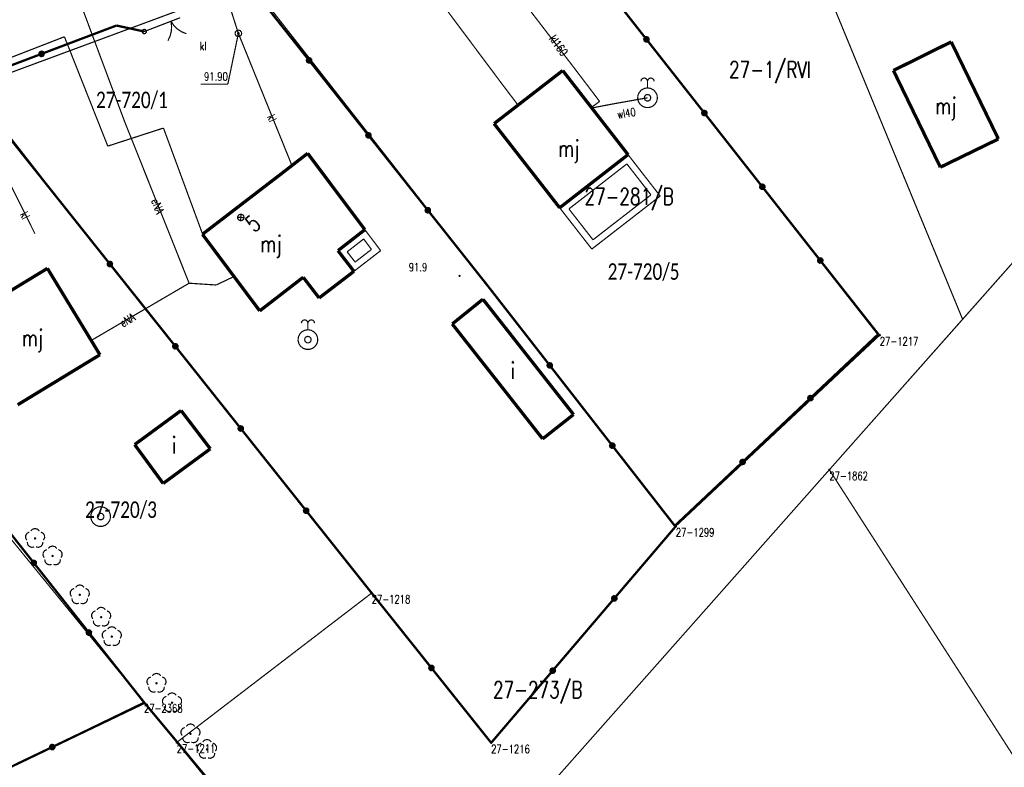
# Model space of a CAD drawing. Header units: metres. Extents: x 7542868 to 7543897, y 5828496 to 5830561.
# Tile 29 of 122: x 7543352 to 7543427, y 5829917 to 5829974. Entities that reach past the tile are written whole.
import ezdxf
from ezdxf.enums import TextEntityAlignment as Align

# ---------------------------------------------------------------- set-up
doc = ezdxf.new("R2010")
doc.units = ezdxf.units.M
doc.header["$MEASUREMENT"] = 0
for name, color, linetype in [('ADRESY_EADTD_T_0', 7, 'Continuous'), ('ADRESY_EAPADR_T_0', 7, 'Continuous'), ('BDOT500_KTOK_L_1', 7, 'Continuous'), ('BDOT500_KTOK_L_4', 7, 'Continuous'), ('BDOT500_OBOP_T_1', 7, 'Continuous'), ('BDOT500_RTPW_T_0', 7, 'Continuous'), ('BUDYNKI_EGBB_E_T_0', 7, 'Continuous'), ('BUDYNKI_EGBB_L_0', 7, 'Continuous'), ('BUDYNKI_EGBE_L_0', 7, 'Continuous'), ('BUDYNKI_EGBE_L_1', 7, 'Continuous'), ('GESUT_SUPE_E_T_3', 7, 'Continuous'), ('GESUT_SUPE_L_3', 7, 'Continuous'), ('GESUT_SUPK_E_T_1', 7, 'Continuous'), ('GESUT_SUPK_L_1', 7, 'Continuous'), ('GESUT_SUPP_L_6', 7, 'Continuous'), ('GESUT_SUPW_E_T_1', 7, 'Continuous'), ('GESUT_SUPW_L_1', 7, 'Continuous'), ('GESUT_SUTK_T_0', 7, 'Continuous'), ('GESUT_SUUK_E_T_3', 7, 'Continuous'), ('GESUT_SUUK_T_4', 7, 'Continuous'), ('GESUT_SUUW_T_1', 7, 'Continuous'), ('GESUT_SUUW_T_2', 7, 'Continuous'), ('GESUT_SUUW_T_3', 7, 'Continuous'), ('GLOWNA_BAZA_DZIALKI', 7, 'Continuous'), ('GLOWNA_BAZA_NUMERY_PUNKTOW', 7, 'Continuous'), ('GLOWNA_BAZA_PUNKTY', 7, 'Continuous'), ('SZUMIN_511-1_DROGA_POM_UZUPEL__', 7, 'Continuous')]:
    doc.layers.add(name, color=color, linetype=linetype)
doc.layers.add('Numery_dzialek', color=7, linetype='Continuous', lineweight=13)
doc.styles.add('Legend', font='calibri.ttf')
doc.styles.add('STYL_ARIAL', font='simplex', dxfattribs={"width": 0.75, "oblique": 0.1})

msp = doc.modelspace()

# ---------------------------------------------------------------- linework, layer by layer
at = {"layer": 'ADRESY_EAPADR_T_0', "color": 7, "const_width": 0.09}
for points in [[(7543368.6345, 5829959.1574), (7543368.7631, 5829959.2148), (7543368.9024, 5829959.1936), (7543369.0081, 5829959.1005), (7543369.0466, 5829958.965), (7543369.0058, 5829958.8302), (7543368.8986, 5829958.7388), (7543368.759, 5829958.7199), (7543368.6313, 5829958.7795), (7543368.5562, 5829958.8987), (7543368.5573, 5829959.0395), (7543368.6345, 5829959.1574)], [(7543368.7767, 5829958.7179), (7543368.8165, 5829959.2163)], [(7543369.0458, 5829958.9472), (7543368.5474, 5829958.987)]]:
    msp.add_lwpolyline(points, dxfattribs=at)
at = {"layer": 'BDOT500_KTOK_L_1', "color": 7, "const_width": 0.09}
for points in [[(7543364.1891, 5829974.1159), (7543362.7892, 5829973.577)], [(7543362.7892, 5829973.577), (7543361.4673, 5829973.0682)], [(7543363.4891, 5829973.8465), (7543363.5399, 5829973.4658), (7543363.517, 5829973.0825), (7543363.4213, 5829972.7106), (7543363.2562, 5829972.3638)], [(7543364.6561, 5829972.9027), (7543364.3011, 5829973.0492), (7543363.9807, 5829973.261), (7543363.7067, 5829973.53), (7543363.4891, 5829973.8465)], [(7543361.3328, 5829972.9642), (7543361.2974, 5829973.075), (7543361.3415, 5829973.1826), (7543361.4445, 5829973.2366), (7543361.5581, 5829973.2119), (7543361.6292, 5829973.1199), (7543361.6246, 5829973.0037), (7543361.5463, 5829972.9177), (7543361.4311, 5829972.9021), (7543361.3328, 5829972.9642)]]:
    msp.add_lwpolyline(points, dxfattribs=at)
at = {"layer": 'BDOT500_KTOK_L_4', "color": 7, "const_width": 0.175}
for points in [[(7543399.5867, 5829972.4767), (7543395.1883, 5829978.0683)], [(7543369.47, 5829976.56), (7543373.9775, 5829970.8775)], [(7543353.6679, 5829971.3736), (7543359.3538, 5829973.5235)], [(7543359.3538, 5829973.5235), (7543361.4673, 5829973.0682)], [(7543399.4522, 5829972.3727), (7543399.4168, 5829972.4835), (7543399.4609, 5829972.5911), (7543399.5639, 5829972.6451), (7543399.6775, 5829972.6204), (7543399.7486, 5829972.5283), (7543399.744, 5829972.4122), (7543399.6657, 5829972.3261), (7543399.5504, 5829972.3106), (7543399.4522, 5829972.3727)], [(7543403.985, 5829966.885), (7543399.5867, 5829972.4767)], [(7543347.982, 5829969.2237), (7543353.6679, 5829971.3736)], [(7543353.5334, 5829971.2696), (7543353.498, 5829971.3804), (7543353.5422, 5829971.488), (7543353.6451, 5829971.5421), (7543353.7587, 5829971.5173), (7543353.8298, 5829971.4253), (7543353.8252, 5829971.3091), (7543353.7469, 5829971.2231), (7543353.6317, 5829971.2075), (7543353.5334, 5829971.2696)], [(7543373.843, 5829970.7735), (7543373.8076, 5829970.8843), (7543373.8518, 5829970.9919), (7543373.9547, 5829971.046), (7543374.0683, 5829971.0212), (7543374.1395, 5829970.9292), (7543374.1348, 5829970.813), (7543374.0565, 5829970.727), (7543373.9413, 5829970.7114), (7543373.843, 5829970.7735)], [(7543373.9775, 5829970.8775), (7543378.485, 5829965.195)], [(7543403.8505, 5829966.781), (7543403.8151, 5829966.8918), (7543403.8593, 5829966.9994), (7543403.9622, 5829967.0535), (7543404.0758, 5829967.0287), (7543404.147, 5829966.9367), (7543404.1423, 5829966.8205), (7543404.064, 5829966.7345), (7543403.9488, 5829966.7189), (7543403.8505, 5829966.781)], [(7543408.3833, 5829961.2933), (7543403.985, 5829966.885)], [(7543350.9337, 5829965.4487), (7543353.8855, 5829961.6736)], [(7543378.3505, 5829965.091), (7543378.3151, 5829965.2018), (7543378.3593, 5829965.3094), (7543378.4622, 5829965.3635), (7543378.5758, 5829965.3387), (7543378.647, 5829965.2467), (7543378.6423, 5829965.1305), (7543378.564, 5829965.0445), (7543378.4488, 5829965.0289), (7543378.3505, 5829965.091)], [(7543378.485, 5829965.195), (7543382.9925, 5829959.5125)], [(7543353.8855, 5829961.6736), (7543358.8537, 5829955.4353)], [(7543408.2488, 5829961.1894), (7543408.2135, 5829961.3002), (7543408.2576, 5829961.4077), (7543408.3606, 5829961.4618), (7543408.4742, 5829961.437), (7543408.5453, 5829961.345), (7543408.5406, 5829961.2288), (7543408.4624, 5829961.1428), (7543408.3471, 5829961.1272), (7543408.2488, 5829961.1894)], [(7543412.7817, 5829955.7017), (7543408.3833, 5829961.2933)], [(7543382.858, 5829959.4085), (7543382.8226, 5829959.5193), (7543382.8668, 5829959.6269), (7543382.9697, 5829959.681), (7543383.0833, 5829959.6562), (7543383.1545, 5829959.5642), (7543383.1498, 5829959.448), (7543383.0715, 5829959.362), (7543382.9563, 5829959.3464), (7543382.858, 5829959.4085)], [(7543382.9925, 5829959.5125), (7543387.5, 5829953.83)], [(7543358.7192, 5829955.3314), (7543358.6838, 5829955.4421), (7543358.7279, 5829955.5497), (7543358.8309, 5829955.6038), (7543358.9445, 5829955.579), (7543359.0156, 5829955.487), (7543359.011, 5829955.3708), (7543358.9327, 5829955.2848), (7543358.8175, 5829955.2692), (7543358.7192, 5829955.3314)], [(7543358.8537, 5829955.4353), (7543363.8219, 5829949.197)], [(7543412.6472, 5829955.5977), (7543412.6118, 5829955.7085), (7543412.6559, 5829955.8161), (7543412.7589, 5829955.8701), (7543412.8725, 5829955.8454), (7543412.9436, 5829955.7533), (7543412.939, 5829955.6372), (7543412.8607, 5829955.5511), (7543412.7454, 5829955.5356), (7543412.6472, 5829955.5977)], [(7543417.18, 5829950.11), (7543412.7817, 5829955.7017)], [(7543387.5, 5829953.83), (7543392.2467, 5829947.7467)], [(7543412.0333, 5829945.2667), (7543417.18, 5829950.11)], [(7543363.6874, 5829949.093), (7543363.652, 5829949.2038), (7543363.6962, 5829949.3114), (7543363.7991, 5829949.3654), (7543363.9127, 5829949.3407), (7543363.9838, 5829949.2487), (7543363.9792, 5829949.1325), (7543363.9009, 5829949.0464), (7543363.7857, 5829949.0309), (7543363.6874, 5829949.093)], [(7543363.8219, 5829949.197), (7543368.7901, 5829942.9586)], [(7543392.1122, 5829947.6427), (7543392.0768, 5829947.7535), (7543392.1209, 5829947.8611), (7543392.2239, 5829947.9151), (7543392.3375, 5829947.8904), (7543392.4086, 5829947.7983), (7543392.404, 5829947.6822), (7543392.3257, 5829947.5961), (7543392.2104, 5829947.5806), (7543392.1122, 5829947.6427)], [(7543392.2467, 5829947.7467), (7543396.9933, 5829941.6633)], [(7543406.8867, 5829940.4233), (7543412.0333, 5829945.2667)], [(7543411.8988, 5829945.1627), (7543411.8635, 5829945.2735), (7543411.9076, 5829945.3811), (7543412.0106, 5829945.4351), (7543412.1242, 5829945.4104), (7543412.1953, 5829945.3183), (7543412.1906, 5829945.2022), (7543412.1124, 5829945.1161), (7543411.9971, 5829945.1006), (7543411.8988, 5829945.1627)], [(7543368.6556, 5829942.8547), (7543368.6202, 5829942.9655), (7543368.6644, 5829943.073), (7543368.7673, 5829943.1271), (7543368.8809, 5829943.1023), (7543368.9521, 5829943.0103), (7543368.9474, 5829942.8941), (7543368.8691, 5829942.8081), (7543368.7539, 5829942.7925), (7543368.6556, 5829942.8547)], [(7543368.7901, 5829942.9586), (7543373.7583, 5829936.7203)], [(7543396.8588, 5829941.5594), (7543396.8235, 5829941.6702), (7543396.8676, 5829941.7777), (7543396.9706, 5829941.8318), (7543397.0842, 5829941.807), (7543397.1553, 5829941.715), (7543397.1506, 5829941.5988), (7543397.0724, 5829941.5128), (7543396.9571, 5829941.4972), (7543396.8588, 5829941.5594)], [(7543396.9933, 5829941.6633), (7543401.74, 5829935.58)], [(7543401.74, 5829935.58), (7543406.8867, 5829940.4233)], [(7543406.7522, 5829940.3194), (7543406.7168, 5829940.4302), (7543406.7609, 5829940.5377), (7543406.8639, 5829940.5918), (7543406.9775, 5829940.567), (7543407.0486, 5829940.475), (7543407.044, 5829940.3588), (7543406.9657, 5829940.2728), (7543406.8504, 5829940.2572), (7543406.7522, 5829940.3194)], [(7543353.0817, 5829932.7637), (7543348.9018, 5829938.0454)], [(7543373.6238, 5829936.6163), (7543373.5884, 5829936.7271), (7543373.6326, 5829936.8347), (7543373.7355, 5829936.8888), (7543373.8491, 5829936.864), (7543373.9203, 5829936.772), (7543373.9156, 5829936.6558), (7543373.8373, 5829936.5698), (7543373.7221, 5829936.5542), (7543373.6238, 5829936.6163)], [(7543373.7583, 5829936.7203), (7543378.7265, 5829930.4819)], [(7543397.1467, 5829930.0733), (7543401.82, 5829935.55)], [(7543352.9472, 5829932.6597), (7543352.9118, 5829932.7705), (7543352.9559, 5829932.8781), (7543353.0589, 5829932.9321), (7543353.1725, 5829932.9074), (7543353.2436, 5829932.8154), (7543353.239, 5829932.6992), (7543353.1607, 5829932.6132), (7543353.0455, 5829932.5976), (7543352.9472, 5829932.6597)], [(7543357.2616, 5829927.482), (7543353.0817, 5829932.7637)], [(7543378.7265, 5829930.4819), (7543383.2633, 5829924.801)], [(7543392.4733, 5829924.5967), (7543397.1467, 5829930.0733)], [(7543397.0122, 5829929.9694), (7543396.9768, 5829930.0802), (7543397.0209, 5829930.1877), (7543397.1239, 5829930.2418), (7543397.2375, 5829930.217), (7543397.3086, 5829930.125), (7543397.304, 5829930.0088), (7543397.2257, 5829929.9228), (7543397.1104, 5829929.9072), (7543397.0122, 5829929.9694)], [(7543357.1271, 5829927.378), (7543357.0917, 5829927.4888), (7543357.1359, 5829927.5964), (7543357.2388, 5829927.6505), (7543357.3524, 5829927.6257), (7543357.4236, 5829927.5337), (7543357.4189, 5829927.4175), (7543357.3406, 5829927.3315), (7543357.2254, 5829927.3159), (7543357.1271, 5829927.378)], [(7543361.4415, 5829922.2003), (7543357.2616, 5829927.482)], [(7543383.1287, 5829924.697), (7543383.0934, 5829924.8078), (7543383.1375, 5829924.9154), (7543383.2405, 5829924.9694), (7543383.3541, 5829924.9447), (7543383.4252, 5829924.8527), (7543383.4205, 5829924.7365), (7543383.3423, 5829924.6505), (7543383.227, 5829924.6349), (7543383.1287, 5829924.697)], [(7543383.2633, 5829924.801), (7543387.8, 5829919.12)], [(7543392.3388, 5829924.4927), (7543392.3035, 5829924.6035), (7543392.3476, 5829924.7111), (7543392.4506, 5829924.7651), (7543392.5642, 5829924.7404), (7543392.6353, 5829924.6483), (7543392.6306, 5829924.5322), (7543392.5524, 5829924.4461), (7543392.4371, 5829924.4306), (7543392.3388, 5829924.4927)], [(7543387.8, 5829919.12), (7543392.4733, 5829924.5967)], [(7543354.48, 5829918.7975), (7543361.48, 5829922.15)], [(7543366.3029, 5829916.3666), (7543361.4415, 5829922.2003)], [(7543347.48, 5829915.445), (7543354.48, 5829918.7975)], [(7543354.3455, 5829918.6935), (7543354.3101, 5829918.8043), (7543354.3543, 5829918.9119), (7543354.4572, 5829918.966), (7543354.5708, 5829918.9412), (7543354.642, 5829918.8492), (7543354.6373, 5829918.733), (7543354.559, 5829918.647), (7543354.4438, 5829918.6314), (7543354.3455, 5829918.6935)]]:
    msp.add_lwpolyline(points, dxfattribs=at)
at = {"layer": 'BDOT500_OBOP_T_1', "color": 3, "const_width": 0.09}
for points in [[(7543352.852, 5829935.1859), (7543352.9892, 5829935.3226), (7543353.1763, 5829935.3727), (7543353.3634, 5829935.3226), (7543353.5006, 5829935.1859)], [(7543352.5403, 5829934.4882), (7543352.4527, 5829934.661), (7543352.463, 5829934.8544), (7543352.5684, 5829935.0168), (7543352.7407, 5829935.1051)], [(7543353.1763, 5829934.6676), (7543353.2081, 5829934.6544), (7543353.2213, 5829934.6226), (7543353.2081, 5829934.5908), (7543353.1763, 5829934.5776), (7543353.1445, 5829934.5908), (7543353.1313, 5829934.6226), (7543353.1445, 5829934.6544), (7543353.1763, 5829934.6676)], [(7543353.6118, 5829935.1051), (7543353.7842, 5829935.0168), (7543353.8896, 5829934.8544), (7543353.8999, 5829934.661), (7543353.8122, 5829934.4882)], [(7543353.1075, 5829933.9762), (7543352.9162, 5829933.9463), (7543352.7355, 5829934.0158), (7543352.6135, 5829934.1662), (7543352.5828, 5829934.3574)], [(7543353.7697, 5829934.3574), (7543353.7391, 5829934.1662), (7543353.6171, 5829934.0158), (7543353.4364, 5829933.9463), (7543353.245, 5829933.9762)], [(7543353.8675, 5829933.1611), (7543353.7799, 5829933.3338), (7543353.7901, 5829933.5272), (7543353.8955, 5829933.6897), (7543354.0679, 5829933.778)], [(7543354.1791, 5829933.8588), (7543354.3163, 5829933.9955), (7543354.5034, 5829934.0455), (7543354.6905, 5829933.9955), (7543354.8277, 5829933.8588)], [(7543354.939, 5829933.778), (7543355.1114, 5829933.6897), (7543355.2167, 5829933.5272), (7543355.227, 5829933.3338), (7543355.1394, 5829933.1611)], [(7543354.4347, 5829932.6491), (7543354.2434, 5829932.6192), (7543354.0626, 5829932.6887), (7543353.9407, 5829932.8391), (7543353.91, 5829933.0303)], [(7543354.5034, 5829933.3405), (7543354.5353, 5829933.3273), (7543354.5484, 5829933.2955), (7543354.5353, 5829933.2636), (7543354.5034, 5829933.2505), (7543354.4716, 5829933.2636), (7543354.4584, 5829933.2955), (7543354.4716, 5829933.3273), (7543354.5034, 5829933.3405)], [(7543355.0969, 5829933.0303), (7543355.0662, 5829932.8391), (7543354.9443, 5829932.6887), (7543354.7635, 5829932.6192), (7543354.5722, 5829932.6491)], [(7543355.9319, 5829930.2119), (7543355.8443, 5829930.3846), (7543355.8546, 5829930.578), (7543355.9599, 5829930.7405), (7543356.1323, 5829930.8287)], [(7543356.2436, 5829930.9096), (7543356.3808, 5829931.0463), (7543356.5679, 5829931.0963), (7543356.755, 5829931.0463), (7543356.8922, 5829930.9096)], [(7543357.0034, 5829930.8287), (7543357.1758, 5829930.7405), (7543357.2812, 5829930.578), (7543357.2914, 5829930.3846), (7543357.2038, 5829930.2119)], [(7543356.4991, 5829929.6999), (7543356.3078, 5829929.67), (7543356.1271, 5829929.7395), (7543356.0051, 5829929.8899), (7543355.9744, 5829930.0811)], [(7543356.5679, 5829930.3912), (7543356.5997, 5829930.3781), (7543356.6129, 5829930.3462), (7543356.5997, 5829930.3144), (7543356.5679, 5829930.3012), (7543356.5361, 5829930.3144), (7543356.5229, 5829930.3462), (7543356.5361, 5829930.3781), (7543356.5679, 5829930.3912)], [(7543357.1613, 5829930.0811), (7543357.1307, 5829929.8899), (7543357.0087, 5829929.7395), (7543356.828, 5829929.67), (7543356.6366, 5829929.6999)], [(7543357.8657, 5829929.2138), (7543358.0029, 5829929.3505), (7543358.19, 5829929.4005), (7543358.3771, 5829929.3505), (7543358.5143, 5829929.2138)], [(7543357.554, 5829928.5161), (7543357.4664, 5829928.6888), (7543357.4766, 5829928.8822), (7543357.582, 5829929.0447), (7543357.7544, 5829929.1329)], [(7543358.19, 5829928.6954), (7543358.2218, 5829928.6823), (7543358.235, 5829928.6504), (7543358.2218, 5829928.6186), (7543358.19, 5829928.6054), (7543358.1581, 5829928.6186), (7543358.145, 5829928.6504), (7543358.1581, 5829928.6823), (7543358.19, 5829928.6954)], [(7543358.6255, 5829929.1329), (7543358.7979, 5829929.0447), (7543358.9033, 5829928.8822), (7543358.9135, 5829928.6888), (7543358.8259, 5829928.5161)], [(7543358.1212, 5829928.0041), (7543357.9299, 5829927.9742), (7543357.7491, 5829928.0437), (7543357.6272, 5829928.1941), (7543357.5965, 5829928.3853)], [(7543358.7834, 5829928.3853), (7543358.7527, 5829928.1941), (7543358.6308, 5829928.0437), (7543358.45, 5829927.9742), (7543358.2587, 5829928.0041)], [(7543358.6767, 5829927.7392), (7543358.8139, 5829927.8759), (7543359.001, 5829927.9259), (7543359.1881, 5829927.8759), (7543359.3253, 5829927.7392)], [(7543358.365, 5829927.0415), (7543358.2774, 5829927.2142), (7543358.2877, 5829927.4076), (7543358.393, 5829927.5701), (7543358.5654, 5829927.6583)], [(7543359.001, 5829927.2208), (7543359.0328, 5829927.2077), (7543359.046, 5829927.1758), (7543359.0328, 5829927.144), (7543359.001, 5829927.1308), (7543358.9692, 5829927.144), (7543358.956, 5829927.1758), (7543358.9692, 5829927.2077), (7543359.001, 5829927.2208)], [(7543359.4365, 5829927.6583), (7543359.6089, 5829927.5701), (7543359.7143, 5829927.4076), (7543359.7245, 5829927.2142), (7543359.6369, 5829927.0415)], [(7543358.9322, 5829926.5295), (7543358.7409, 5829926.4996), (7543358.5602, 5829926.5691), (7543358.4382, 5829926.7195), (7543358.4075, 5829926.9107)], [(7543359.5944, 5829926.9107), (7543359.5638, 5829926.7195), (7543359.4418, 5829926.5691), (7543359.2611, 5829926.4996), (7543359.0697, 5829926.5295)], [(7543361.7566, 5829923.5024), (7543361.669, 5829923.6751), (7543361.6793, 5829923.8685), (7543361.7846, 5829924.031), (7543361.957, 5829924.1193)], [(7543362.0683, 5829924.2001), (7543362.2055, 5829924.3368), (7543362.3926, 5829924.3868), (7543362.5797, 5829924.3368), (7543362.7169, 5829924.2001)], [(7543362.8281, 5829924.1193), (7543363.0005, 5829924.031), (7543363.1059, 5829923.8685), (7543363.1161, 5829923.6751), (7543363.0285, 5829923.5024)], [(7543362.3238, 5829922.9904), (7543362.1325, 5829922.9605), (7543361.9518, 5829923.03), (7543361.8298, 5829923.1804), (7543361.7991, 5829923.3716)], [(7543362.3926, 5829923.6818), (7543362.4244, 5829923.6686), (7543362.4376, 5829923.6368), (7543362.4244, 5829923.605), (7543362.3926, 5829923.5918), (7543362.3608, 5829923.605), (7543362.3476, 5829923.6368), (7543362.3608, 5829923.6686), (7543362.3926, 5829923.6818)], [(7543362.986, 5829923.3716), (7543362.9554, 5829923.1804), (7543362.8334, 5829923.03), (7543362.6527, 5829922.9605), (7543362.4613, 5829922.9904)], [(7543362.9363, 5829922.0278), (7543362.8487, 5829922.2005), (7543362.859, 5829922.3939), (7543362.9643, 5829922.5564), (7543363.1367, 5829922.6447)], [(7543363.248, 5829922.7255), (7543363.3852, 5829922.8622), (7543363.5723, 5829922.9122), (7543363.7594, 5829922.8622), (7543363.8966, 5829922.7255)], [(7543364.0078, 5829922.6447), (7543364.1802, 5829922.5564), (7543364.2856, 5829922.3939), (7543364.2958, 5829922.2005), (7543364.2082, 5829922.0278)], [(7543363.5035, 5829921.5158), (7543363.3122, 5829921.4859), (7543363.1314, 5829921.5554), (7543363.0095, 5829921.7058), (7543362.9788, 5829921.897)], [(7543363.5723, 5829922.2072), (7543363.6041, 5829922.194), (7543363.6173, 5829922.1622), (7543363.6041, 5829922.1304), (7543363.5723, 5829922.1172), (7543363.5404, 5829922.1304), (7543363.5273, 5829922.1622), (7543363.5404, 5829922.194), (7543363.5723, 5829922.2072)], [(7543364.1657, 5829921.897), (7543364.1351, 5829921.7058), (7543364.0131, 5829921.5554), (7543363.8323, 5829921.4859), (7543363.641, 5829921.5158)], [(7543364.3372, 5829919.6685), (7543364.2496, 5829919.8412), (7543364.2598, 5829920.0346), (7543364.3652, 5829920.1971), (7543364.5376, 5829920.2853)], [(7543364.6488, 5829920.3662), (7543364.786, 5829920.5029), (7543364.9731, 5829920.5529), (7543365.1602, 5829920.5029), (7543365.2974, 5829920.3662)], [(7543365.4087, 5829920.2853), (7543365.5811, 5829920.1971), (7543365.6865, 5829920.0346), (7543365.6967, 5829919.8412), (7543365.6091, 5829919.6685)], [(7543364.9044, 5829919.1565), (7543364.7131, 5829919.1265), (7543364.5323, 5829919.196), (7543364.4104, 5829919.3464), (7543364.3797, 5829919.5377)], [(7543364.9731, 5829919.8478), (7543365.005, 5829919.8346), (7543365.0181, 5829919.8028), (7543365.005, 5829919.771), (7543364.9731, 5829919.7578), (7543364.9413, 5829919.771), (7543364.9281, 5829919.8028), (7543364.9413, 5829919.8346), (7543364.9731, 5829919.8478)], [(7543365.5666, 5829919.5377), (7543365.5359, 5829919.3464), (7543365.414, 5829919.196), (7543365.2332, 5829919.1265), (7543365.0419, 5829919.1565)], [(7543365.5906, 5829918.4888), (7543365.503, 5829918.6615), (7543365.5132, 5829918.8549), (7543365.6186, 5829919.0174), (7543365.791, 5829919.1056)], [(7543365.9023, 5829919.1865), (7543366.0395, 5829919.3232), (7543366.2266, 5829919.3732), (7543366.4137, 5829919.3232), (7543366.5509, 5829919.1865)], [(7543366.6621, 5829919.1056), (7543366.8345, 5829919.0174), (7543366.9399, 5829918.8549), (7543366.9501, 5829918.6615), (7543366.8625, 5829918.4888)], [(7543366.1578, 5829917.9768), (7543365.9665, 5829917.9468), (7543365.7857, 5829918.0164), (7543365.6638, 5829918.1668), (7543365.6331, 5829918.358)], [(7543366.2266, 5829918.6681), (7543366.2584, 5829918.6549), (7543366.2716, 5829918.6231), (7543366.2584, 5829918.5913), (7543366.2266, 5829918.5781), (7543366.1947, 5829918.5913), (7543366.1816, 5829918.6231), (7543366.1947, 5829918.6549), (7543366.2266, 5829918.6681)], [(7543366.82, 5829918.358), (7543366.7893, 5829918.1668), (7543366.6674, 5829918.0164), (7543366.4866, 5829917.9468), (7543366.2953, 5829917.9768)]]:
    msp.add_lwpolyline(points, dxfattribs=at)
at = {"layer": 'BDOT500_RTPW_T_0', "color": 7, "const_width": 0.075}
msp.add_lwpolyline([(7543385.4451, 5829954.5321), (7543385.4319, 5829954.5002), (7543385.4001, 5829954.4871), (7543385.3682, 5829954.5002), (7543385.3551, 5829954.5321), (7543385.3682, 5829954.5639), (7543385.4001, 5829954.5771), (7543385.4319, 5829954.5639), (7543385.4451, 5829954.5321)], dxfattribs=at)
at = {"layer": 'BUDYNKI_EGBB_L_0', "color": 34, "const_width": 0.25}
for points in [[(7543418.3366, 5829970.1138), (7543422.7222, 5829972.2847)], [(7543422.7222, 5829972.2847), (7543426.304, 5829964.9185)], [(7543388.02, 5829966.08), (7543393.23, 5829970.11)], [(7543393.23, 5829970.11), (7543398.19, 5829963.73)], [(7543421.8982, 5829962.7775), (7543418.3366, 5829970.1138)], [(7543393, 5829959.7), (7543388.02, 5829966.08)], [(7543426.304, 5829964.9185), (7543421.8982, 5829962.7775)], [(7543373.87, 5829963.83), (7543371.88, 5829962.29)], [(7543378.21, 5829958.04), (7543373.87, 5829963.83)], [(7543398.19, 5829963.73), (7543393, 5829959.7)], [(7543365.88, 5829957.69), (7543371.88, 5829962.29)], [(7543370.23, 5829951.88), (7543365.88, 5829957.69)], [(7543376.17, 5829956.45), (7543378.21, 5829958.04)], [(7543377.38, 5829954.88), (7543376.17, 5829956.45)], [(7543354.1113, 5829955.1042), (7543347.8667, 5829951.3102)], [(7543358.0975, 5829948.551), (7543354.1113, 5829955.1042)], [(7543374.74, 5829952.86), (7543377.38, 5829954.88)], [(7543370.23, 5829951.88), (7543373.53, 5829954.43)], [(7543373.53, 5829954.43), (7543374.74, 5829952.86)], [(7543384.8453, 5829950.8876), (7543387.1726, 5829952.7641)], [(7543387.1726, 5829952.7641), (7543394.0546, 5829944.0207)], [(7543391.7071, 5829942.1741), (7543384.8453, 5829950.8876)], [(7543351.853, 5829944.7569), (7543358.0975, 5829948.551)], [(7543360.7354, 5829941.7383), (7543364.2579, 5829944.3233)], [(7543364.2579, 5829944.3233), (7543366.4785, 5829941.4183)], [(7543394.0546, 5829944.0207), (7543391.7071, 5829942.1741)], [(7543362.8982, 5829938.791), (7543360.7354, 5829941.7383)], [(7543366.4785, 5829941.4183), (7543362.8982, 5829938.791)]]:
    msp.add_lwpolyline(points, dxfattribs=at)
at = {"layer": 'BUDYNKI_EGBE_L_0', "color": 7, "const_width": 0.09}
for points in [[(7543393, 5829959.7), (7543398.19, 5829963.73)], [(7543398.19, 5829963.73), (7543400.63, 5829960.59)], [(7543393.7023, 5829959.6123), (7543398.1019, 5829963.0285)], [(7543398.1019, 5829963.0285), (7543399.9279, 5829960.6786)], [(7543399.9279, 5829960.6786), (7543395.5279, 5829957.2705)], [(7543400.63, 5829960.59), (7543395.44, 5829956.57)], [(7543395.44, 5829956.57), (7543393, 5829959.7)], [(7543395.5279, 5829957.2705), (7543393.7023, 5829959.6123)]]:
    msp.add_lwpolyline(points, dxfattribs=at)
at = {"layer": 'BUDYNKI_EGBE_L_1', "color": 7, "const_width": 0.09}
for points in [[(7543378.21, 5829958.04), (7543376.17, 5829956.45)], [(7543379.41, 5829956.45), (7543378.21, 5829958.04)], [(7543376.8696, 5829956.3613), (7543378.1168, 5829957.3334)], [(7543378.1168, 5829957.3334), (7543378.7132, 5829956.5432)], [(7543376.17, 5829956.45), (7543377.38, 5829954.88)], [(7543377.4703, 5829955.5819), (7543376.8696, 5829956.3613)], [(7543377.38, 5829954.88), (7543379.41, 5829956.45)], [(7543378.7132, 5829956.5432), (7543377.4703, 5829955.5819)]]:
    msp.add_lwpolyline(points, dxfattribs=at)
at = {"layer": 'GESUT_SUPE_L_3', "color": 1, "const_width": 0.09}
for points in [[(7543359.9848, 5829966.2068), (7543355.1439, 5829979.1651)], [(7543383.7, 5829975.67), (7543388.63, 5829969.08)], [(7543388.63, 5829969.08), (7543389.8393, 5829967.4872)], [(7543359.9848, 5829966.2068), (7543364.8707, 5829953.979)], [(7543364.8707, 5829953.979), (7543357.4373, 5829949.6364)], [(7543364.8707, 5829953.979), (7543366.922, 5829953.8433)], [(7543366.922, 5829953.8433), (7543368.2779, 5829954.4873)]]:
    msp.add_lwpolyline(points, dxfattribs=at)
at = {"layer": 'GESUT_SUPK_L_1', "color": 34, "const_width": 0.09}
for points in [[(7543387, 5829979.54), (7543393.9, 5829970.57)], [(7543393.9, 5829970.57), (7543387, 5829979.54)], [(7543367.7506, 5829975.6023), (7543368.6094, 5829972.9279)], [(7543368.6094, 5829972.9279), (7543367.7506, 5829975.6023)], [(7543368.6094, 5829972.9279), (7543372.6932, 5829962.861)], [(7543368.6094, 5829972.9279), (7543372.6932, 5829962.861)], [(7543393.9, 5829970.57), (7543396.03, 5829967.77)], [(7543396.03, 5829967.77), (7543393.9, 5829970.57)], [(7543396.03, 5829967.77), (7543395.408, 5829967.3085)], [(7543395.408, 5829967.3085), (7543396.03, 5829967.77)], [(7543350.5966, 5829962.8709), (7543353.1628, 5829957.738)], [(7543353.1628, 5829957.738), (7543350.5966, 5829962.8709)]]:
    msp.add_lwpolyline(points, dxfattribs=at)
at = {"layer": 'GESUT_SUPP_L_6', "color": 30, "const_width": 0.09}
for points in [[(7543338.4662, 5829966.1001), (7543355.4039, 5829972.6733)], [(7543355.4039, 5829972.6733), (7543358.694, 5829964.3778)], [(7543358.694, 5829964.3778), (7543362.9233, 5829965.7479)], [(7543362.9233, 5829965.7479), (7543365.893, 5829957.6999)]]:
    msp.add_lwpolyline(points, dxfattribs=at)
at = {"layer": 'GESUT_SUPW_L_1', "color": 5, "const_width": 0.09}
for points in [[(7543395.4382, 5829967.2697), (7543397.01, 5829967.57)], [(7543397.01, 5829967.57), (7543395.4382, 5829967.2697)], [(7543397.01, 5829967.57), (7543399.6682, 5829968.0435)], [(7543399.6682, 5829968.0435), (7543397.01, 5829967.57)]]:
    msp.add_lwpolyline(points, dxfattribs=at)
at = {"layer": 'GESUT_SUTK_T_0', "color": 34, "const_width": 0.09}
for points in [[(7543368.6094, 5829972.9279), (7543367.809, 5829969.0812)], [(7543368.6094, 5829972.9904), (7543368.6536, 5829972.9721), (7543368.6719, 5829972.9279), (7543368.6536, 5829972.8837), (7543368.6094, 5829972.8654), (7543368.5652, 5829972.8837), (7543368.5469, 5829972.9279), (7543368.5652, 5829972.9721), (7543368.6094, 5829972.9904)], [(7543365.7462, 5829969.0812), (7543367.809, 5829969.0812)]]:
    msp.add_lwpolyline(points, dxfattribs=at)
at = {"layer": 'GESUT_SUUK_T_4', "color": 7, "const_width": 0.09}
msp.add_lwpolyline([(7543368.6094, 5829973.1779), (7543368.7445, 5829973.1382), (7543368.8368, 5829973.0318), (7543368.8568, 5829972.8923), (7543368.7983, 5829972.7642), (7543368.6798, 5829972.688), (7543368.5389, 5829972.688), (7543368.4204, 5829972.7642), (7543368.3619, 5829972.8923), (7543368.382, 5829973.0318), (7543368.4742, 5829973.1382), (7543368.6094, 5829973.1779)], dxfattribs=at)
at = {"layer": 'GESUT_SUUW_T_1', "color": 7, "const_width": 0.09}
for points in [[(7543358.153, 5829937.0295), (7543358.3965, 5829936.9889), (7543358.6136, 5829936.8714), (7543358.7809, 5829936.6897), (7543358.88, 5829936.4636), (7543358.9004, 5829936.2176), (7543358.8398, 5829935.9783), (7543358.7048, 5829935.7716), (7543358.5099, 5829935.6199), (7543358.2764, 5829935.5398), (7543358.0295, 5829935.5398), (7543357.796, 5829935.6199), (7543357.6012, 5829935.7716), (7543357.4661, 5829935.9783), (7543357.4055, 5829936.2176), (7543357.4259, 5829936.4636), (7543357.5251, 5829936.6897), (7543357.6923, 5829936.8714), (7543357.9095, 5829936.9889), (7543358.153, 5829937.0295)], [(7543358.153, 5829936.5295), (7543358.2881, 5829936.4898), (7543358.3804, 5829936.3834), (7543358.4004, 5829936.244), (7543358.3419, 5829936.1158), (7543358.2234, 5829936.0397), (7543358.0825, 5829936.0397), (7543357.964, 5829936.1158), (7543357.9055, 5829936.244), (7543357.9256, 5829936.3834), (7543358.0178, 5829936.4898), (7543358.153, 5829936.5295)]]:
    msp.add_lwpolyline(points, dxfattribs=at)
at = {"layer": 'GESUT_SUUW_T_2', "color": 7, "const_width": 0.09}
for points in [[(7543399.1682, 5829969.2935), (7543399.2016, 5829969.4185), (7543399.2932, 5829969.51), (7543399.4182, 5829969.5435), (7543399.5432, 5829969.51), (7543399.6347, 5829969.4185), (7543399.6682, 5829969.2935)], [(7543399.6682, 5829969.2935), (7543399.7016, 5829969.4185), (7543399.7932, 5829969.51), (7543399.9182, 5829969.5435), (7543400.0432, 5829969.51), (7543400.1347, 5829969.4185), (7543400.1682, 5829969.2935)], [(7543399.6682, 5829968.7935), (7543399.6682, 5829969.2935)], [(7543399.6682, 5829968.7935), (7543399.9117, 5829968.7528), (7543400.1288, 5829968.6353), (7543400.296, 5829968.4537), (7543400.3952, 5829968.2276), (7543400.4156, 5829967.9815), (7543400.355, 5829967.7422), (7543400.2199, 5829967.5355), (7543400.0251, 5829967.3839), (7543399.7916, 5829967.3037), (7543399.5447, 5829967.3037), (7543399.3112, 5829967.3839), (7543399.1164, 5829967.5355), (7543398.9813, 5829967.7422), (7543398.9207, 5829967.9815), (7543398.9411, 5829968.2276), (7543399.0403, 5829968.4537), (7543399.2075, 5829968.6353), (7543399.4246, 5829968.7528), (7543399.6682, 5829968.7935)], [(7543399.6682, 5829968.2935), (7543399.8033, 5829968.2538), (7543399.8956, 5829968.1473), (7543399.9156, 5829968.0079), (7543399.8571, 5829967.8798), (7543399.7386, 5829967.8036), (7543399.5977, 5829967.8036), (7543399.4792, 5829967.8798), (7543399.4207, 5829968.0079), (7543399.4407, 5829968.1473), (7543399.533, 5829968.2538), (7543399.6682, 5829968.2935)], [(7543373.387, 5829950.9502), (7543373.4205, 5829951.0752), (7543373.512, 5829951.1667), (7543373.637, 5829951.2002), (7543373.762, 5829951.1667), (7543373.8535, 5829951.0752), (7543373.887, 5829950.9502)], [(7543373.887, 5829950.9502), (7543373.9205, 5829951.0752), (7543374.012, 5829951.1667), (7543374.137, 5829951.2002), (7543374.262, 5829951.1667), (7543374.3535, 5829951.0752), (7543374.387, 5829950.9502)], [(7543373.887, 5829950.4502), (7543373.887, 5829950.9502)], [(7543373.887, 5829950.4502), (7543374.1305, 5829950.4096), (7543374.3476, 5829950.292), (7543374.5148, 5829950.1104), (7543374.614, 5829949.8843), (7543374.6344, 5829949.6383), (7543374.5738, 5829949.3989), (7543374.4388, 5829949.1922), (7543374.2439, 5829949.0406), (7543374.0104, 5829948.9604), (7543373.7635, 5829948.9604), (7543373.53, 5829949.0406), (7543373.3352, 5829949.1922), (7543373.2001, 5829949.3989), (7543373.1395, 5829949.6383), (7543373.1599, 5829949.8843), (7543373.2591, 5829950.1104), (7543373.4263, 5829950.292), (7543373.6434, 5829950.4096), (7543373.887, 5829950.4502)], [(7543373.887, 5829949.9502), (7543374.0221, 5829949.9105), (7543374.1144, 5829949.804), (7543374.1344, 5829949.6646), (7543374.0759, 5829949.5365), (7543373.9574, 5829949.4603), (7543373.8165, 5829949.4603), (7543373.698, 5829949.5365), (7543373.6395, 5829949.6646), (7543373.6595, 5829949.804), (7543373.7518, 5829949.9105), (7543373.887, 5829949.9502)]]:
    msp.add_lwpolyline(points, dxfattribs=at)
at = {"layer": 'GESUT_SUUW_T_3', "color": 5, "const_width": 0.09}
msp.add_lwpolyline([(7543368.6094, 5829973.1779), (7543368.7445, 5829973.1382), (7543368.8368, 5829973.0318), (7543368.8568, 5829972.8923), (7543368.7983, 5829972.7642), (7543368.6798, 5829972.688), (7543368.5389, 5829972.688), (7543368.4204, 5829972.7642), (7543368.3619, 5829972.8923), (7543368.382, 5829973.0318), (7543368.4742, 5829973.1382), (7543368.6094, 5829973.1779)], dxfattribs=at)
at = {"layer": 'GLOWNA_BAZA_DZIALKI', "color": 92, "lineweight": 20, "const_width": 0.09}
for points in [[(7543413.47, 5829939.83), (7543473.74, 5830007.83)], [(7543417.3, 5829950.04), (7543390.8, 5829983.68)], [(7543369.57, 5829976.7), (7543348.16, 5829968.78)], [(7543401.82, 5829935.55), (7543369.57, 5829976.7)], [(7543348.16, 5829968.78), (7543378.73, 5829930.48)], [(7543401.82, 5829935.55), (7543417.3, 5829950.04)], [(7543361.44, 5829922.2), (7543342.48, 5829945.44)], [(7543435.22, 5829906.05), (7543413.47, 5829939.83)], [(7543387.8, 5829919.12), (7543401.82, 5829935.55)], [(7543363.93, 5829919.15), (7543378.73, 5829930.48)], [(7543378.73, 5829930.48), (7543387.8, 5829919.12)], [(7543334.04, 5829908.95), (7543361.44, 5829922.2)], [(7543363.93, 5829919.15), (7543361.44, 5829922.2)], [(7543378.68, 5829901.08), (7543363.93, 5829919.15)]]:
    msp.add_lwpolyline(points, dxfattribs=at)
at = {"layer": 'GLOWNA_BAZA_PUNKTY', "color": 7, "const_width": 0.09}
for points in [[(7543417.3, 5829950.085), (7543417.3318, 5829950.0718), (7543417.345, 5829950.04), (7543417.3318, 5829950.0082), (7543417.3, 5829949.995), (7543417.2682, 5829950.0082), (7543417.255, 5829950.04), (7543417.2682, 5829950.0718), (7543417.3, 5829950.085)], [(7543413.47, 5829939.875), (7543413.5018, 5829939.8618), (7543413.515, 5829939.83), (7543413.5018, 5829939.7982), (7543413.47, 5829939.785), (7543413.4382, 5829939.7982), (7543413.425, 5829939.83), (7543413.4382, 5829939.8618), (7543413.47, 5829939.875)], [(7543401.82, 5829935.595), (7543401.8518, 5829935.5818), (7543401.865, 5829935.55), (7543401.8518, 5829935.5182), (7543401.82, 5829935.505), (7543401.7882, 5829935.5182), (7543401.775, 5829935.55), (7543401.7882, 5829935.5818), (7543401.82, 5829935.595)], [(7543378.73, 5829930.525), (7543378.7618, 5829930.5118), (7543378.775, 5829930.48), (7543378.7618, 5829930.4482), (7543378.73, 5829930.435), (7543378.6982, 5829930.4482), (7543378.685, 5829930.48), (7543378.6982, 5829930.5118), (7543378.73, 5829930.525)], [(7543361.44, 5829922.245), (7543361.4718, 5829922.2318), (7543361.485, 5829922.2), (7543361.4718, 5829922.1682), (7543361.44, 5829922.155), (7543361.4082, 5829922.1682), (7543361.395, 5829922.2), (7543361.4082, 5829922.2318), (7543361.44, 5829922.245)], [(7543363.93, 5829919.195), (7543363.9618, 5829919.1818), (7543363.975, 5829919.15), (7543363.9618, 5829919.1182), (7543363.93, 5829919.105), (7543363.8982, 5829919.1182), (7543363.885, 5829919.15), (7543363.8982, 5829919.1818), (7543363.93, 5829919.195)], [(7543387.8, 5829919.165), (7543387.8318, 5829919.1518), (7543387.845, 5829919.12), (7543387.8318, 5829919.0882), (7543387.8, 5829919.075), (7543387.7682, 5829919.0882), (7543387.755, 5829919.12), (7543387.7682, 5829919.1518), (7543387.8, 5829919.165)]]:
    msp.add_lwpolyline(points, dxfattribs=at)
at = {"layer": 'SZUMIN_511-1_DROGA_POM_UZUPEL__', "color": 3, "const_width": 0.09}
for points in [[(7543423.59, 5829951.24), (7543407.58, 5829990.06)], [(7543390.8, 5829983.68), (7543417.3, 5829950.04)], [(7543423.59, 5829951.24), (7543445.23, 5829975.67)], [(7543413.47, 5829939.83), (7543423.59, 5829951.24)], [(7543417.3, 5829950.04), (7543401.82, 5829935.55)], [(7543392.02, 5829915.63), (7543413.47, 5829939.83)], [(7543401.82, 5829935.55), (7543387.8, 5829919.12)], [(7543378.73, 5829930.48), (7543363.93, 5829919.15)], [(7543387.8, 5829919.12), (7543378.73, 5829930.48)], [(7543363.93, 5829919.15), (7543378.68, 5829901.08)]]:
    msp.add_lwpolyline(points, dxfattribs=at)
at = {"layer": 'SZUMIN_511-1_DROGA_POM_UZUPEL__', "color": 7, "const_width": 0.09}
for points in [[(7543423.59, 5829951.24), (7543407.58, 5829990.06)], [(7543390.8, 5829983.68), (7543417.3, 5829950.04)], [(7543369.57, 5829976.7), (7543348.16, 5829968.78)], [(7543401.82, 5829935.55), (7543369.57, 5829976.7)], [(7543423.59, 5829951.24), (7543445.23, 5829975.67)], [(7543413.47, 5829939.83), (7543423.59, 5829951.24)], [(7543417.3, 5829950.04), (7543401.82, 5829935.55)], [(7543392.02, 5829915.63), (7543413.47, 5829939.83)], [(7543387.8, 5829919.12), (7543401.82, 5829935.55)], [(7543363.93, 5829919.15), (7543378.73, 5829930.48)], [(7543378.73, 5829930.48), (7543387.8, 5829919.12)], [(7543378.68, 5829901.08), (7543363.93, 5829919.15)]]:
    msp.add_lwpolyline(points, dxfattribs=at)

# ---------------------------------------------------------------- texts
at = {"layer": 'ADRESY_EADTD_T_0', "color": 214, "style": 'STYL_ARIAL', "width": 0.75}
msp.add_text('5', height=1.25, rotation=40.429, dxfattribs=at).set_placement((7543368.9993, 5829958.7292), align=Align.TOP_LEFT)
at = {"layer": 'BDOT500_RTPW_T_0', "color": 7, "style": 'STYL_ARIAL', "width": 0.75}
msp.add_text('91.9', height=0.625, dxfattribs=at).set_placement((7543381.5424, 5829955.512), align=Align.TOP_LEFT)
at = {"layer": 'BUDYNKI_EGBB_E_T_0', "color": 7, "style": 'STYL_ARIAL', "width": 0.75}
for s, p in [('mj', (7543422.3157, 5829967.4195)), ('mj', (7543393.6962, 5829964.1882)), ('mj', (7543371.0855, 5829956.9638)), ('mj', (7543352.9821, 5829949.8264)), ('i', (7543389.4447, 5829947.3575)), ('i', (7543363.727, 5829941.6891))]:
    msp.add_text(s, height=1.25, dxfattribs=at).set_placement(p, align=Align.MIDDLE_CENTER)
at = {"layer": 'GESUT_SUPE_E_T_3', "color": 1, "style": 'STYL_ARIAL', "width": 0.75}
for rotation, p in [(291.7803, (7543362.4799, 5829959.8221)), (30.2935, (7543360.1911, 5829951.1848))]:
    msp.add_text('eNA', height=0.625, rotation=rotation, dxfattribs=at).set_placement(p, align=Align.MIDDLE_CENTER)
at = {"layer": 'GESUT_SUPK_E_T_1', "color": 34, "style": 'STYL_ARIAL', "width": 0.75}
for s, rotation, p in [('kl160', 305.2867, (7543392.9165, 5829972.0182)), ('kl', 292.081, (7543371.1595, 5829966.5032)), ('kl', 296.5623, (7543352.41, 5829959.1272))]:
    msp.add_text(s, height=0.625, rotation=rotation, dxfattribs=at).set_placement(p, align=Align.MIDDLE_CENTER)
at = {"layer": 'GESUT_SUPW_E_T_1', "color": 5, "style": 'STYL_ARIAL', "width": 0.75}
msp.add_text('wl40', height=0.625, rotation=8.8418, dxfattribs=at).set_placement((7543398.0692, 5829966.879), align=Align.MIDDLE_CENTER)
at = {"layer": 'GESUT_SUTK_T_0', "color": 34, "style": 'STYL_ARIAL', "width": 0.75}
msp.add_text('91.90', height=0.625, dxfattribs=at).set_placement((7543367.809, 5829969.6542), align=Align.MIDDLE_RIGHT)
at = {"layer": 'GESUT_SUUK_E_T_3', "color": 7, "style": 'STYL_ARIAL', "width": 0.75}
msp.add_text('kl', height=0.625, dxfattribs=at).set_placement((7543365.6797, 5829971.4619), align=Align.BOTTOM_LEFT)
at = {"layer": 'GLOWNA_BAZA_NUMERY_PUNKTOW', "color": 7, "style": 'STYL_ARIAL', "width": 0.75}
for s, p in [('27-1217', (7543417.3, 5829949.8838)), ('27-1862', (7543413.47, 5829939.6738)), ('27-1299', (7543401.82, 5829935.3937)), ('27-1218', (7543378.73, 5829930.3238)), ('27-2368', (7543361.44, 5829922.0438)), ('27-1211', (7543363.93, 5829918.9938)), ('27-1216', (7543387.8, 5829918.9638))]:
    msp.add_text(s, height=0.625, dxfattribs=at).set_placement(p, align=Align.TOP_LEFT)
at = {"layer": 'Numery_dzialek', "color": 92, "linetype": 'Continuous', "style": 'Legend', "width": 0.75}
for s, p in [('27-720/1', (7543357.8, 5829968.5075)), ('27-720/5', (7543396.64, 5829955.4875)), ('27-720/3', (7543356.97, 5829937.4275))]:
    msp.add_text(s, height=1.25, dxfattribs=at).set_placement(p, align=Align.TOP_LEFT)
at = {"layer": 'SZUMIN_511-1_DROGA_POM_UZUPEL__', "color": 3, "style": 'STYL_ARIAL', "width": 0.75}
msp.add_text('27-1/RVI', height=1.25, dxfattribs=at).set_placement((7543405.86, 5829970.8075), align=Align.TOP_LEFT)
at = {"layer": 'SZUMIN_511-1_DROGA_POM_UZUPEL__', "color": 7, "style": 'STYL_ARIAL', "width": 0.75}
for s, p in [('27-281/B', (7543394.88, 5829961.1775)), ('27-273/B', (7543387.94, 5829923.7675))]:
    msp.add_text(s, height=1.25, dxfattribs=at).set_placement(p, align=Align.TOP_LEFT)

doc.saveas('drawing.dxf')
